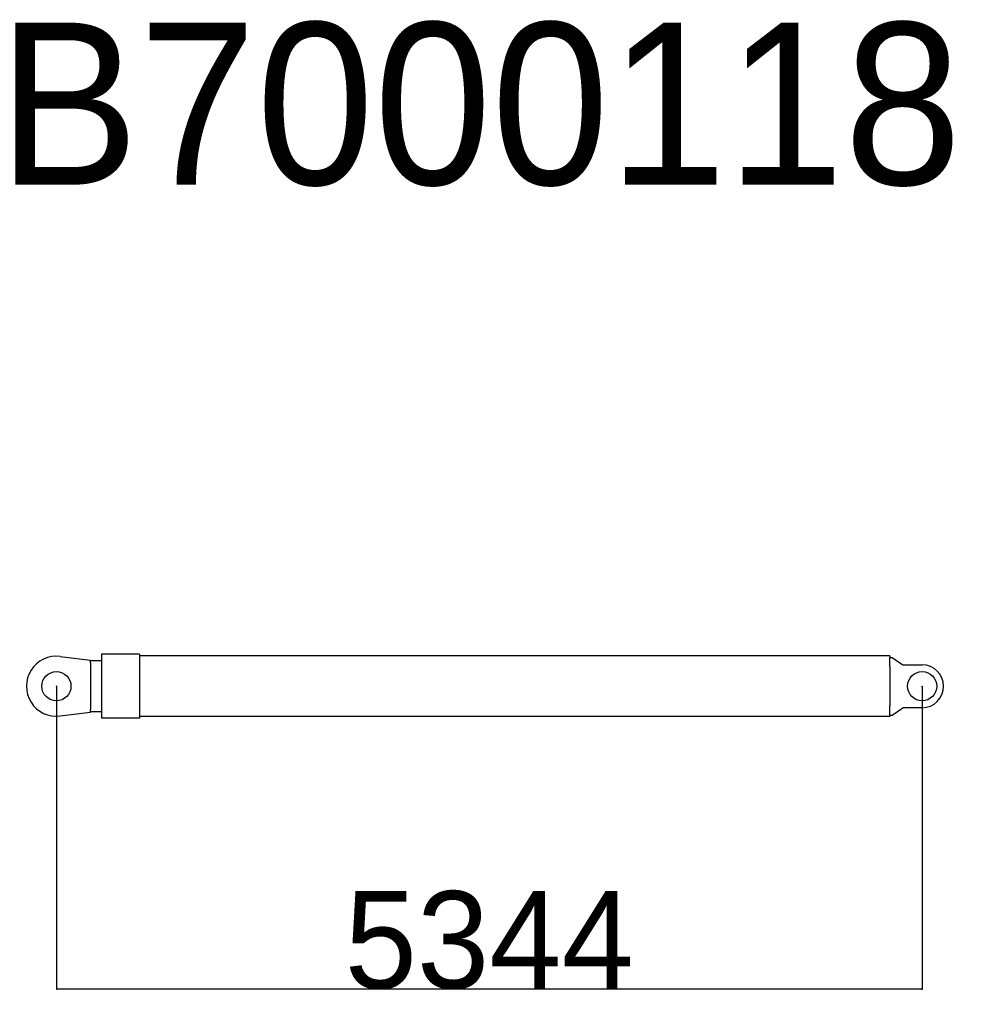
# Model space of a CAD drawing. Extents: x 1292 to 96515, y -55444 to 58338.
# Tile 21 of 80: x 3249 to 9099, y -37701 to -31627. Entities that reach past the tile are written whole.
import ezdxf

# ---------------------------------------------------------------- set-up
doc = ezdxf.new("R2010")
doc.units = 0
doc.header["$PDMODE"] = 35
doc.layers.get('0').update_dxf_attribs({"linetype": 'CONTINUOUS'})
doc.layers.get('DEFPOINTS').update_dxf_attribs({"linetype": 'CONTINUOUS'})
doc.styles.add('MX_NOTE_STANDARD', font='txt.shx', dxfattribs={"bigfont": 'extfont.shx'})
doc.dimstyles.new('MXDIMSTYLE', dxfattribs={"dimtxt": 2.8, "dimasz": 2.5, "dimexe": 1, "dimexo": 0.5, "dimgap": 0.5, "dimtad": 1, "dimdsep": 46, "dimtxsty": 'MX_NOTE_STANDARD', "dimblk1": 'OPEN30', "dimblk2": 'OPEN30', "dimsah": 1, "dimcen": 2.5, "dimadec": 0, "dimazin": 0, "dimtfac": 1, "dimtmove": 0, "dimatfit": 3, "dimldrblk": 'OPEN30', "dimfxl": 1, "dimtzin": 0, "dimarcsym": 0})

# ---------------------------------------------------------------- blocks, each defined once
blk = doc.blocks.new('_OPEN30')
at = {"color": 0, "linetype": 'ByBlock', "lineweight": -2}
for p, q in [((-1, 0.267949), (0, 0)), ((0, 0), (-1, -0.267949)), ((0, 0), (-1, 0))]:
    blk.add_line(p, q, dxfattribs=at)
blk = doc.blocks.new('*D15')
at = {"color": 0, "linetype": 'Continuous', "lineweight": -2}
for p, q in [((3475.83371, -35739.240036), (3475.83371, -37608.768356)), ((8819.834015, -35739.240036), (8819.834015, -37608.768356)), ((8817.064015, -37607.768356), (3478.60371, -37607.768356))]:
    blk.add_line(p, q, dxfattribs=at)
at = {"layer": 'DEFPOINTS', "color": 0, "linetype": 'Continuous', "lineweight": 0}
for p in [(3475.83371, -35738.740036), (8819.834015, -35738.740036), (3475.83371, -37607.768356)]:
    blk.add_point(p, dxfattribs=at)
at = {"color": 0, "linetype": 'Continuous', "lineweight": -2, "xscale": 2.77, "yscale": 2.77, "zscale": 2.77, "rotation": 180}
blk.add_blockref('_OPEN30', (3475.83371, -37607.768356), dxfattribs=at)
at = {"color": 0, "linetype": 'Continuous', "lineweight": -2, "xscale": 2.77, "yscale": 2.77, "zscale": 2.77}
blk.add_blockref('_OPEN30', (8819.834015, -37607.768356), dxfattribs=at)
at = {"color": 0, "linetype": 'Continuous', "insert": (6147.833771, -37307.268356), "char_height": 600, "attachment_point": 5, "line_spacing_factor": 0.792857}
blk.add_mtext('\\A1;5344', dxfattribs=at)

msp = doc.modelspace()

# ---------------------------------------------------------------- linework, layer by layer
at = {"color": 190, "linetype": 'Continuous'}
for p, q in [((3498.96, -35555.19), (3685.83, -35578.74)), ((3685.83, -35595.28), (3685.83, -35578.74)), ((3753.83, -35581.24), (3685.83, -35581.24)), ((3753.83, -35540.74), (3753.83, -35738.74)), ((3988.83, -35540.74), (3753.83, -35540.74)), ((3988.83, -35540.74), (3988.83, -35738.74)), ((8619.83, -35551.54), (3988.83, -35551.54)), ((8619.83, -35551.54), (8619.83, -35560.99)), ((8619.83, -35617.93), (8619.83, -35560.99)), ((8619.83, -35560.99), (8634.83, -35560.99)), ((8634.83, -35560.99), (8699.83, -35606.24)), ((3685.83, -35595.28), (3685.83, -35738.74)), ((8619.83, -35617.93), (8619.83, -35738.74)), ((8699.83, -35606.24), (8819.83, -35606.24)), ((3685.83, -35738.74), (3685.83, -35882.2)), ((3753.83, -35738.74), (3753.83, -35936.74)), ((3988.83, -35738.74), (3988.83, -35936.74)), ((8619.83, -35738.74), (8619.83, -35859.55)), ((3685.83, -35898.74), (3685.83, -35882.2)), ((3753.83, -35896.24), (3685.83, -35896.24)), ((8619.83, -35916.49), (8619.83, -35859.55)), ((8634.83, -35916.49), (8699.83, -35871.24)), ((8819.83, -35871.24), (8699.83, -35871.24)), ((3498.96, -35922.29), (3685.83, -35898.74)), ((3988.83, -35936.74), (3753.83, -35936.74)), ((8619.83, -35925.94), (3988.83, -35925.94)), ((8619.83, -35916.49), (8619.83, -35925.94)), ((8619.83, -35916.49), (8634.83, -35916.49))]:
    msp.add_line(p, q, dxfattribs=at)
for centre in [(3475.83, -35738.74), (8819.83, -35738.74)]:
    msp.add_circle(centre, 90, dxfattribs=at)
for centre, radius, start, end in [((3475.83, -35738.74), 185, 82.817747, 277.182253), ((8819.83, -35738.74), 132.5, 270, 90)]:
    msp.add_arc(centre, radius, start, end, dxfattribs=at)
at = {"color": 20, "linetype": 'Continuous'}
for p in [(3475.83, -35738.74), (8819.83, -35738.74)]:
    msp.add_point(p, dxfattribs=at)

# ---------------------------------------------------------------- texts
at = {"color": 7, "linetype": 'Continuous', "insert": (3114.79, -31644.58), "char_height": 1000, "attachment_point": 1}
msp.add_mtext('\\W0.975610;\\A1;B7000118', dxfattribs=at)

# ---------------------------------------------------------------- dimensions: what is measured, and where the dimension line sits
at = {"color": 7, "linetype": 'Continuous'}
dim = msp.add_linear_dim(base=(3475.83, -37607.77), p1=(8819.83, -35738.74), p2=(3475.83, -35738.74), text='\\A1;<>', dimstyle='MXDIMSTYLE', override={"dimtxt": 600, "dimasz": 2.77, "dimdec": 1, "dimtzin": 8}, dxfattribs=at)
dim.commit()
dim.dimension.update_dxf_attribs({"geometry": '*D15', "text_midpoint": (6147.83, -37607.77), "dimtype": 160})

doc.saveas('drawing.dxf')
